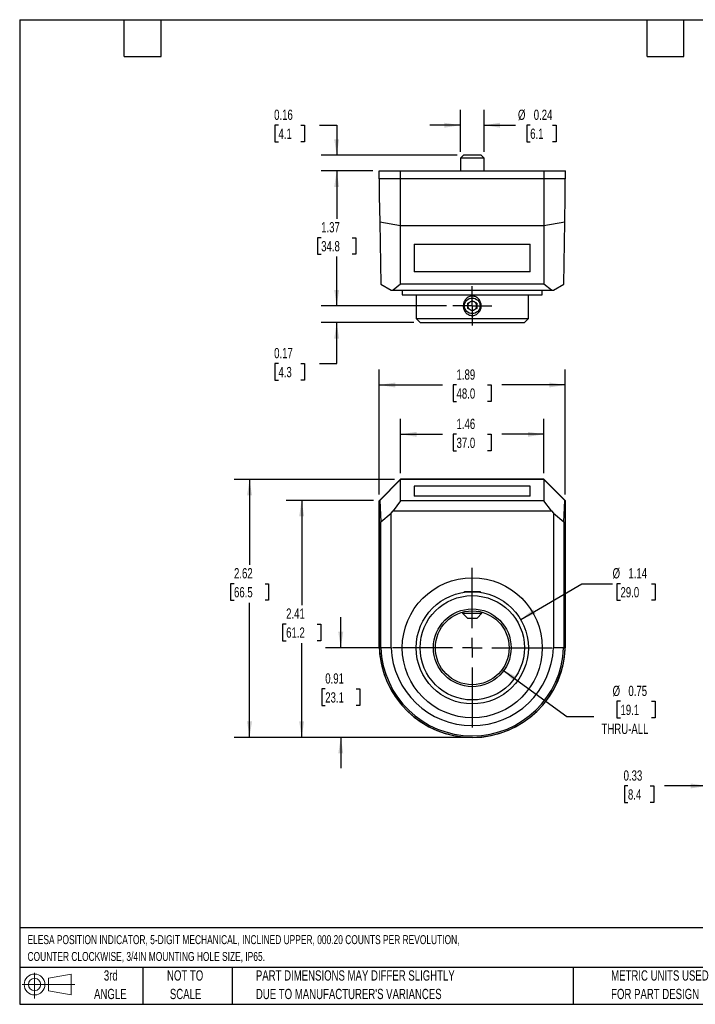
# Model space of a CAD drawing. Header units: inches. Extents: x 0.2 to 10.8, y 0.2 to 8.2.
# Tile 1 of 2: x 0.2 to 5.7, y 0.2 to 8.2. Entities that reach past the tile are written whole.
import ezdxf

# ---------------------------------------------------------------- set-up
doc = ezdxf.new("R2010")
doc.units = ezdxf.units.IN
doc.header["$MEASUREMENT"] = 0
doc.linetypes.add('CENTERX2', pattern=[0.8, 0.5, -0.1, 0.1, -0.1])
doc.layers.add('CENTER', color=40, linetype='CENTERX2')
doc.layers.add('DIMENSIONS', color=140, linetype='Continuous', lineweight=25)
doc.layers.add('TEXT', color=140, linetype='Continuous', lineweight=25)
doc.styles.add('SLDTEXTSTYLE0', font='TXT', dxfattribs={"width": 0.7})
doc.dimstyles.new('SLDDIMSTYLE0', dxfattribs={"dimtxt": 0.084961, "dimasz": 0.13, "dimexe": 0, "dimexo": 0.0625, "dimgap": 0.02124, "dimtad": 0, "dimtih": 1, "dimtoh": 1, "dimlfac": 1.25, "dimrnd": 1e-09, "dimdsep": 46, "dimtxsty": 'SLDTEXTSTYLE0', "dimsah": 1, "dimcen": 0.09, "dimadec": 0, "dimazin": 2, "dimtfac": 1, "dimtmove": 0, "dimatfit": 0, "dimfxl": 0, "dimfrac": 2, "dimtolj": 1, "dimtzin": 12, "dimarcsym": 0})
doc.dimstyles.new('SLDDIMSTYLE1', dxfattribs={"dimtxt": 0.084961, "dimasz": 0.13, "dimexe": 0, "dimexo": 0.0625, "dimgap": 0.02124, "dimtad": 0, "dimtih": 1, "dimtoh": 1, "dimlfac": 1.25, "dimrnd": 1e-09, "dimzin": 12, "dimdsep": 46, "dimtxsty": 'SLDTEXTSTYLE0', "dimsah": 1, "dimcen": 0.09, "dimadec": 0, "dimazin": 3, "dimtfac": 1, "dimtofl": 0, "dimtmove": 0, "dimatfit": 3, "dimfxl": 0, "dimfrac": 2, "dimtolj": 1, "dimtzin": 12, "dimarcsym": 0})
doc.dimstyles.new('SLDDIMSTYLE2', dxfattribs={"dimtxt": 0.084961, "dimasz": 0.13, "dimexe": 0, "dimexo": 0.0625, "dimgap": 0.02124, "dimtad": 0, "dimtih": 1, "dimtoh": 1, "dimlfac": 1.25, "dimrnd": 1e-09, "dimzin": 12, "dimdsep": 46, "dimtxsty": 'SLDTEXTSTYLE0', "dimsah": 1, "dimcen": 0, "dimadec": 0, "dimazin": 3, "dimtfac": 1, "dimtofl": 0, "dimtmove": 0, "dimatfit": 3, "dimfxl": 0, "dimfrac": 2, "dimtolj": 1, "dimtzin": 12, "dimarcsym": 0})
doc.dimstyles.new('SLDDIMSTYLE3', dxfattribs={"dimtxt": 0.084961, "dimasz": 0.13, "dimexe": 0, "dimexo": 0.0625, "dimgap": 0.02124, "dimtad": 0, "dimtih": 1, "dimtoh": 1, "dimlfac": 1.25, "dimrnd": 1e-09, "dimdsep": 46, "dimtxsty": 'SLDTEXTSTYLE0', "dimsah": 1, "dimcen": 0, "dimadec": 0, "dimazin": 2, "dimtfac": 1, "dimtofl": 0, "dimtmove": 0, "dimatfit": 3, "dimfxl": 0, "dimfrac": 2, "dimtolj": 1, "dimtzin": 12, "dimarcsym": 0})

# ---------------------------------------------------------------- blocks, each defined once
blk = doc.blocks.new('Block11')
at = {"color": 7, "linetype": 'Continuous', "lineweight": 18}
for p, q in [((0.1019, 0.2091), (0.1019, 0)), ((0.2157, 0.1641), (0.4006, 0.1981)), ((0.2157, 0.0628), (0.2157, 0.1641)), ((0.4006, 0.1981), (0.4006, 0.0288)), ((0, 0.1135), (0.4281, 0.1135)), ((0.2157, 0.0628), (0.4006, 0.0288))]:
    blk.add_line(p, q, dxfattribs=at)
for radius in [0.0846, 0.0506]:
    blk.add_circle((0.1019, 0.1135), radius, dxfattribs=at)
blk = doc.blocks.new('Block12')
at = {"color": 7, "linetype": 'Continuous'}
blk.add_blockref('Block11', (0, 0), dxfattribs=at)
blk = doc.blocks.new('_D')
at = {"layer": 'DIMENSIONS'}
for p, q in [((2.8603, 3.1466), (2.8603, 3.3966)), ((3.2303, 3.1466), (2.7353, 3.1466)), ((2.7341, 2.8129), (2.7055, 2.8129)), ((2.7055, 2.8129), (2.7055, 2.6778)), ((2.9865, 2.8129), (3.0151, 2.8129)), ((3.0151, 2.8129), (3.0151, 2.6778)), ((2.7055, 2.6778), (2.7341, 2.6778)), ((3.0151, 2.6778), (2.9865, 2.6778)), ((3.8791, 2.4186), (2.7353, 2.4186)), ((2.8603, 2.4186), (2.8603, 2.1686))]:
    blk.add_line(p, q, dxfattribs=at)
for points in [[(2.8603, 3.1466), (2.8803, 3.2766), (2.8403, 3.2766)], [(2.8603, 2.4186), (2.8403, 2.2886), (2.8803, 2.2886)]]:
    blk.add_solid(points, dxfattribs=at)
at = {"layer": 'DIMENSIONS', "char_height": 0.08333, "attachment_point": 1, "style": 'SLDTEXTSTYLE0'}
for s, insert in [('0.91', (2.7341, 2.9393)), ('23.1', (2.7341, 2.7852))]:
    blk.add_mtext(s, dxfattribs=dict(at, insert=insert))
blk = doc.blocks.new('_D_1')
at = {"layer": 'DIMENSIONS'}
for p, q in [((3.1268, 4.3447), (2.4174, 4.3447)), ((2.5424, 4.3447), (2.5424, 3.4936)), ((2.4162, 3.3396), (2.3877, 3.3396)), ((2.3877, 3.3396), (2.3877, 3.2045)), ((2.6687, 3.3396), (2.6972, 3.3396)), ((2.6972, 3.3396), (2.6972, 3.2045)), ((2.3877, 3.2045), (2.4162, 3.2045)), ((2.6972, 3.2045), (2.6687, 3.2045)), ((2.5424, 2.4186), (2.5424, 3.1855)), ((3.8791, 2.4186), (2.4174, 2.4186))]:
    blk.add_line(p, q, dxfattribs=at)
for points in [[(2.5424, 4.3447), (2.5224, 4.2147), (2.5624, 4.2147)], [(2.5424, 2.4186), (2.5624, 2.5486), (2.5224, 2.5486)]]:
    blk.add_solid(points, dxfattribs=at)
at = {"layer": 'DIMENSIONS', "char_height": 0.08333, "attachment_point": 1, "style": 'SLDTEXTSTYLE0'}
for s, insert in [('2.41', (2.4162, 3.466)), ('61.2', (2.4162, 3.3119))]:
    blk.add_mtext(s, dxfattribs=dict(at, insert=insert))
blk = doc.blocks.new('_D_2')
at = {"layer": 'DIMENSIONS'}
for p, q in [((3.2967, 4.5146), (1.9936, 4.5146)), ((2.1186, 4.5146), (2.1186, 3.8214)), ((1.9924, 3.6674), (1.9639, 3.6674)), ((1.9639, 3.6674), (1.9639, 3.5324)), ((2.2449, 3.6674), (2.2734, 3.6674)), ((2.2734, 3.6674), (2.2734, 3.5324)), ((1.9639, 3.5324), (1.9924, 3.5324)), ((2.2734, 3.5324), (2.2449, 3.5324)), ((2.1186, 2.4186), (2.1186, 3.5133)), ((3.8791, 2.4186), (1.9936, 2.4186))]:
    blk.add_line(p, q, dxfattribs=at)
for points in [[(2.1186, 4.5146), (2.0986, 4.3846), (2.1386, 4.3846)], [(2.1186, 2.4186), (2.1386, 2.5486), (2.0986, 2.5486)]]:
    blk.add_solid(points, dxfattribs=at)
at = {"layer": 'DIMENSIONS', "char_height": 0.08333, "attachment_point": 1, "style": 'SLDTEXTSTYLE0'}
for s, insert in [('2.62', (1.9924, 3.7938)), ('66.5', (1.9924, 3.6398))]:
    blk.add_mtext(s, dxfattribs=dict(at, insert=insert))
blk = doc.blocks.new('_D_3')
at = {"layer": 'DIMENSIONS'}
for p, q in [((3.3467, 4.5646), (3.3467, 5.0064)), ((4.5115, 4.5646), (4.5115, 5.0064)), ((3.3467, 4.8814), (3.6863, 4.8814)), ((3.8014, 4.8814), (3.7729, 4.8814)), ((3.7729, 4.8814), (3.7729, 4.7464)), ((4.0538, 4.8814), (4.0824, 4.8814)), ((4.0824, 4.8814), (4.0824, 4.7464)), ((4.5115, 4.8814), (4.169, 4.8814)), ((3.7729, 4.7464), (3.8014, 4.7464)), ((4.0824, 4.7464), (4.0538, 4.7464))]:
    blk.add_line(p, q, dxfattribs=at)
for points in [[(3.3467, 4.8814), (3.4767, 4.8614), (3.4767, 4.9014)], [(4.5115, 4.8814), (4.3815, 4.9014), (4.3815, 4.8614)]]:
    blk.add_solid(points, dxfattribs=at)
at = {"layer": 'DIMENSIONS', "char_height": 0.08333, "attachment_point": 1, "style": 'SLDTEXTSTYLE0'}
for s, insert in [('1.46', (3.8014, 5.0079)), ('37.0', (3.8014, 4.8538))]:
    blk.add_mtext(s, dxfattribs=dict(at, insert=insert))
blk = doc.blocks.new('_D_4')
at = {"layer": 'DIMENSIONS'}
for p, q in [((3.1731, 4.391), (3.1731, 5.4069)), ((4.6851, 4.391), (4.6851, 5.4069)), ((3.1731, 5.2819), (3.6863, 5.2819)), ((3.8014, 5.2819), (3.7729, 5.2819)), ((3.7729, 5.2819), (3.7729, 5.1469)), ((4.0538, 5.2819), (4.0824, 5.2819)), ((4.0824, 5.2819), (4.0824, 5.1469)), ((4.6851, 5.2819), (4.169, 5.2819)), ((3.7729, 5.1469), (3.8014, 5.1469)), ((4.0824, 5.1469), (4.0538, 5.1469))]:
    blk.add_line(p, q, dxfattribs=at)
for points in [[(3.1731, 5.2819), (3.3031, 5.2619), (3.3031, 5.3019)], [(4.6851, 5.2819), (4.5551, 5.3019), (4.5551, 5.2619)]]:
    blk.add_solid(points, dxfattribs=at)
at = {"layer": 'DIMENSIONS', "char_height": 0.08333, "attachment_point": 1, "style": 'SLDTEXTSTYLE0'}
for s, insert in [('1.89', (3.8014, 5.4084)), ('48.0', (3.8014, 5.2543))]:
    blk.add_mtext(s, dxfattribs=dict(at, insert=insert))
blk = doc.blocks.new('_D_5')
at = {"layer": 'DIMENSIONS'}
for p, q in [((4.3228, 3.3767), (4.8201, 3.6674)), ((4.8201, 3.6674), (5.0701, 3.6674)), ((5.1343, 3.6674), (5.1057, 3.6674)), ((5.1057, 3.6674), (5.1057, 3.5324)), ((5.3867, 3.6674), (5.4153, 3.6674)), ((5.4153, 3.6674), (5.4153, 3.5324)), ((5.1057, 3.5324), (5.1343, 3.5324)), ((5.4153, 3.5324), (5.3867, 3.5324))]:
    blk.add_line(p, q, dxfattribs=at)
blk.add_solid([(4.3228, 3.3767), (4.4452, 3.4251), (4.425, 3.4596)], dxfattribs=at)
at = {"layer": 'DIMENSIONS', "char_height": 0.08333, "attachment_point": 1, "style": 'SLDTEXTSTYLE0'}
for s, insert in [('%%c', (5.0701, 3.7938)), ('1.14', (5.1984, 3.7938)), ('29.0', (5.1343, 3.6398))]:
    blk.add_mtext(s, dxfattribs=dict(at, insert=insert))
blk = doc.blocks.new('_D_6')
at = {"layer": 'DIMENSIONS'}
for p, q in [((4.172, 2.9705), (4.6988, 2.5883)), ((5.1343, 2.7117), (5.1057, 2.7117)), ((5.1057, 2.7117), (5.1057, 2.5767)), ((5.3867, 2.7117), (5.4153, 2.7117)), ((5.4153, 2.7117), (5.4153, 2.5767)), ((4.6988, 2.5883), (4.9176, 2.5883)), ((5.1057, 2.5767), (5.1343, 2.5767)), ((5.4153, 2.5767), (5.3867, 2.5767))]:
    blk.add_line(p, q, dxfattribs=at)
blk.add_solid([(4.172, 2.9705), (4.2655, 2.878), (4.289, 2.9103)], dxfattribs=at)
at = {"layer": 'DIMENSIONS', "char_height": 0.08333, "attachment_point": 1, "style": 'SLDTEXTSTYLE0'}
for s, insert in [('%%c', (5.0701, 2.8381)), ('0.75', (5.1984, 2.8381)), ('19.1', (5.1343, 2.6841)), ('THRU-ALL', (4.9801, 2.53))]:
    blk.add_mtext(s, dxfattribs=dict(at, insert=insert))
blk = doc.blocks.new('SW_CENTERMARKSYMBOL_0')
at = {"layer": 'CENTER', "color": 0}
for p, q in [((0, 0.16), (0, 0.6488)), ((-0.16, 0), (-0.6488, 0)), ((0, 0), (-0.08, 0)), ((0, 0), (0, 0.08)), ((0, 0), (0, -0.08)), ((0, 0), (0.08, 0)), ((0.16, 0), (0.6488, 0)), ((0, -0.16), (0, -0.6488))]:
    blk.add_line(p, q, dxfattribs=at)
blk = doc.blocks.new('_D_7')
at = {"layer": 'DIMENSIONS'}
for p, q in [((5.8352, 2.6726), (5.8352, 1.8991)), ((6.0992, 2.4642), (6.0992, 1.8991)), ((5.1949, 2.0241), (5.1663, 2.0241)), ((5.1663, 2.0241), (5.1663, 1.8891)), ((5.3766, 2.0241), (5.4052, 2.0241)), ((5.4052, 2.0241), (5.4052, 1.8891)), ((5.8352, 2.0241), (5.4918, 2.0241)), ((6.0992, 2.0241), (6.3492, 2.0241)), ((5.1663, 1.8891), (5.1949, 1.8891)), ((5.4052, 1.8891), (5.3766, 1.8891))]:
    blk.add_line(p, q, dxfattribs=at)
for points in [[(5.8352, 2.0241), (5.7052, 2.0441), (5.7052, 2.0041)], [(6.0992, 2.0241), (6.2292, 2.0041), (6.2292, 2.0441)]]:
    blk.add_solid(points, dxfattribs=at)
at = {"layer": 'DIMENSIONS', "char_height": 0.08333, "attachment_point": 1, "style": 'SLDTEXTSTYLE0'}
for s, insert in [('0.33', (5.1595, 2.1506)), ('8.4', (5.1949, 1.9965))]:
    blk.add_mtext(s, dxfattribs=dict(at, insert=insert))
blk = doc.blocks.new('_D_12')
at = {"layer": 'DIMENSIONS'}
for p, q in [((3.8331, 7.1751), (3.8331, 7.5176)), ((4.0251, 7.1751), (4.0251, 7.5176)), ((3.8331, 7.3926), (3.5831, 7.3926)), ((4.0251, 7.3926), (4.2817, 7.3926)), ((4.4002, 7.3926), (4.3716, 7.3926)), ((4.3716, 7.3926), (4.3716, 7.2576)), ((4.582, 7.3926), (4.6105, 7.3926)), ((4.6105, 7.3926), (4.6105, 7.2576)), ((4.3716, 7.2576), (4.4002, 7.2576)), ((4.6105, 7.2576), (4.582, 7.2576))]:
    blk.add_line(p, q, dxfattribs=at)
for points in [[(3.8331, 7.3926), (3.7031, 7.4126), (3.7031, 7.3726)], [(4.0251, 7.3926), (4.1551, 7.3726), (4.1551, 7.4126)]]:
    blk.add_solid(points, dxfattribs=at)
at = {"layer": 'DIMENSIONS', "char_height": 0.08333, "attachment_point": 1, "style": 'SLDTEXTSTYLE0'}
for s, insert in [('%%c', (4.3007, 7.5191)), ('0.24', (4.429, 7.5191)), ('6.1', (4.4002, 7.365))]:
    blk.add_mtext(s, dxfattribs=dict(at, insert=insert))
blk = doc.blocks.new('_D_13')
at = {"layer": 'DIMENSIONS'}
for p, q in [((2.3538, 7.3926), (2.3253, 7.3926)), ((2.3253, 7.3926), (2.3253, 7.2576)), ((2.5356, 7.3926), (2.5641, 7.3926)), ((2.5641, 7.3926), (2.5641, 7.2576)), ((2.6887, 7.3926), (2.8271, 7.3926)), ((2.8271, 7.3926), (2.8271, 7.1491)), ((2.3253, 7.2576), (2.3538, 7.2576)), ((2.5641, 7.2576), (2.5356, 7.2576)), ((3.8071, 7.1491), (2.7021, 7.1491)), ((3.1223, 7.0211), (2.7021, 7.0211)), ((2.8271, 7.0211), (2.8271, 6.7711))]:
    blk.add_line(p, q, dxfattribs=at)
for points in [[(2.8271, 7.1491), (2.8471, 7.2791), (2.8071, 7.2791)], [(2.8271, 7.0211), (2.8071, 6.8911), (2.8471, 6.8911)]]:
    blk.add_solid(points, dxfattribs=at)
at = {"layer": 'DIMENSIONS', "char_height": 0.08333, "attachment_point": 1, "style": 'SLDTEXTSTYLE0'}
for s, insert in [('0.16', (2.3185, 7.5191)), ('4.1', (2.3538, 7.365))]:
    blk.add_mtext(s, dxfattribs=dict(at, insert=insert))
blk = doc.blocks.new('_D_14')
at = {"layer": 'DIMENSIONS'}
for p, q in [((3.1223, 7.0211), (2.7021, 7.0211)), ((2.8271, 7.0211), (2.8271, 6.6329)), ((2.7008, 6.4789), (2.6723, 6.4789)), ((2.6723, 6.4789), (2.6723, 6.3439)), ((2.9533, 6.4789), (2.9818, 6.4789)), ((2.9818, 6.4789), (2.9818, 6.3439)), ((2.6723, 6.3439), (2.7008, 6.3439)), ((2.8271, 5.9251), (2.8271, 6.3248)), ((2.9818, 6.3439), (2.9533, 6.3439)), ((3.7204, 5.9251), (2.7021, 5.9251))]:
    blk.add_line(p, q, dxfattribs=at)
for points in [[(2.8271, 7.0211), (2.8071, 6.8911), (2.8471, 6.8911)], [(2.8271, 5.9251), (2.8471, 6.0551), (2.8071, 6.0551)]]:
    blk.add_solid(points, dxfattribs=at)
at = {"layer": 'DIMENSIONS', "char_height": 0.08333, "attachment_point": 1, "style": 'SLDTEXTSTYLE0'}
for s, insert in [('1.37', (2.7008, 6.6053)), ('34.8', (2.7008, 6.4513))]:
    blk.add_mtext(s, dxfattribs=dict(at, insert=insert))
blk = doc.blocks.new('_D_15')
at = {"layer": 'DIMENSIONS'}
for p, q in [((2.8271, 5.9251), (2.8271, 6.1751)), ((3.7204, 5.9251), (2.7021, 5.9251)), ((3.4551, 5.7891), (2.7021, 5.7891)), ((2.8271, 5.4562), (2.8271, 5.7891)), ((2.3538, 5.4562), (2.3253, 5.4562)), ((2.3253, 5.4562), (2.3253, 5.3212)), ((2.5356, 5.4562), (2.5641, 5.4562)), ((2.5641, 5.4562), (2.5641, 5.3212)), ((2.6887, 5.4562), (2.8271, 5.4562)), ((2.3253, 5.3212), (2.3538, 5.3212)), ((2.5641, 5.3212), (2.5356, 5.3212))]:
    blk.add_line(p, q, dxfattribs=at)
for points in [[(2.8271, 5.9251), (2.8471, 6.0551), (2.8071, 6.0551)], [(2.8271, 5.7891), (2.8071, 5.6591), (2.8471, 5.6591)]]:
    blk.add_solid(points, dxfattribs=at)
at = {"layer": 'DIMENSIONS', "char_height": 0.08333, "attachment_point": 1, "style": 'SLDTEXTSTYLE0'}
for s, insert in [('0.17', (2.3185, 5.5826)), ('4.3', (2.3538, 5.4286))]:
    blk.add_mtext(s, dxfattribs=dict(at, insert=insert))
blk = doc.blocks.new('SW_CENTERMARKSYMBOL_1')
at = {"layer": 'CENTER', "color": 0}
for p, q in [((0, 0.08), (0, 0.1587)), ((0, 0), (0, 0.08)), ((-0.08, 0), (-0.1587, 0)), ((0, 0), (-0.08, 0)), ((0, 0), (0, -0.08)), ((0, 0), (0.08, 0)), ((0.08, 0), (0.1587, 0)), ((0, -0.08), (0, -0.1587))]:
    blk.add_line(p, q, dxfattribs=at)

msp = doc.modelspace()

# ---------------------------------------------------------------- linework, layer by layer
for p, q in [((3.857141, 7.14915), (3.833141, 7.12515)), ((3.833141, 7.12515), (3.833141, 7.02115)), ((4.025141, 7.12515), (3.833141, 7.12515)), ((4.001141, 7.14915), (3.857141, 7.14915)), ((4.025141, 7.12515), (4.001141, 7.14915)), ((4.025141, 7.02115), (4.025141, 7.12515)), ((3.172341, 6.95715), (3.172341, 7.02115)), ((3.172341, 7.02115), (3.346741, 7.02115)), ((3.346741, 6.95715), (3.346741, 7.02115)), ((3.346741, 7.02115), (4.511541, 7.02115)), ((4.511541, 7.02115), (4.511541, 6.95715)), ((4.511541, 7.02115), (4.685941, 7.02115)), ((4.685941, 6.95715), (4.685941, 7.02115)), ((3.346741, 6.95715), (3.172341, 6.95715)), ((3.173141, 6.95715), (3.173141, 6.81635)), ((4.511541, 6.95715), (3.346741, 6.95715)), ((3.346741, 6.575914), (3.346741, 6.95715)), ((4.685941, 6.95715), (4.511541, 6.95715)), ((4.511541, 6.95715), (4.511541, 6.575914)), ((4.685141, 6.81635), (4.685141, 6.95715)), ((3.173141, 6.81635), (3.176815, 6.605876)), ((4.681468, 6.605876), (4.685141, 6.81635)), ((3.346741, 6.575914), (3.176815, 6.605876)), ((3.176815, 6.605876), (3.185625, 6.10115)), ((4.511541, 6.575914), (3.346741, 6.575914)), ((3.346741, 6.10115), (3.346741, 6.575914)), ((4.681468, 6.605876), (4.511541, 6.575914)), ((4.511541, 6.575914), (4.511541, 6.10115)), ((4.672657, 6.10115), (4.681468, 6.605876)), ((3.457141, 6.427295), (4.401141, 6.427295)), ((3.457141, 6.427295), (3.457141, 6.201768)), ((4.401141, 6.201768), (4.401141, 6.427295)), ((4.401141, 6.201768), (3.457141, 6.201768)), ((3.185625, 6.10115), (3.268764, 6.05315)), ((3.346741, 6.10115), (3.285034, 6.05315)), ((4.511541, 6.10115), (3.346741, 6.10115)), ((4.573249, 6.05315), (4.511541, 6.10115)), ((4.589519, 6.05315), (4.672657, 6.10115)), ((3.268764, 6.05315), (3.285034, 6.05315)), ((3.285034, 6.05315), (4.573249, 6.05315)), ((3.360341, 6.05315), (3.360341, 6.01315)), ((3.360341, 6.01315), (4.497941, 6.01315)), ((3.473141, 6.01315), (3.473141, 5.82115)), ((4.385141, 5.82115), (4.385141, 6.01315)), ((4.497941, 6.01315), (4.497941, 6.05315)), ((4.573249, 6.05315), (4.589519, 6.05315)), ((3.893141, 5.945934), (3.929141, 5.966719)), ((3.893141, 5.904365), (3.893141, 5.945934)), ((3.965141, 5.945934), (3.929141, 5.966719)), ((3.965141, 5.945934), (3.965141, 5.904365)), ((3.929141, 5.88358), (3.893141, 5.904365)), ((3.965141, 5.904365), (3.929141, 5.88358)), ((3.473141, 5.82115), (3.505141, 5.78915)), ((3.473141, 5.82115), (4.385141, 5.82115)), ((3.505141, 5.78915), (4.353141, 5.78915)), ((4.353141, 5.78915), (4.385141, 5.82115)), ((3.346741, 4.515422), (3.172341, 4.341022)), ((3.346741, 4.514622), (3.176815, 4.344695)), ((4.511541, 4.515422), (3.346741, 4.515422)), ((3.346741, 4.341822), (3.346741, 4.514622)), ((4.511541, 4.514622), (3.346741, 4.514622)), ((4.685941, 4.341022), (4.511541, 4.515422)), ((4.511541, 4.514622), (4.511541, 4.341822)), ((4.681468, 4.344695), (4.511541, 4.514622)), ((4.401141, 4.460855), (3.457141, 4.460855)), ((3.457141, 4.460855), (3.457141, 4.378444)), ((4.401141, 4.378444), (4.401141, 4.460855)), ((3.172341, 4.341022), (3.172341, 3.174622)), ((3.173141, 4.341022), (3.176815, 4.344695)), ((3.173141, 3.146622), (3.173141, 4.341022)), ((3.176815, 4.344695), (3.185625, 4.170365)), ((3.346741, 4.341822), (3.285034, 4.258683)), ((4.511541, 4.341822), (3.346741, 4.341822)), ((4.401141, 4.378444), (3.457141, 4.378444)), ((4.573249, 4.258683), (4.511541, 4.341822)), ((4.672657, 4.170365), (4.681468, 4.344695)), ((4.681468, 4.344695), (4.685141, 4.341022)), ((4.685141, 4.341022), (4.685141, 3.146622)), ((4.685941, 3.174622), (4.685941, 4.341022)), ((3.185625, 4.170365), (3.268764, 4.241369)), ((3.268764, 4.241369), (3.285034, 4.258683)), ((3.268764, 3.146622), (3.268764, 4.241369)), ((3.285034, 4.258683), (4.573249, 4.258683)), ((4.573249, 4.258683), (4.589519, 4.241369)), ((4.589519, 4.241369), (4.589519, 3.146622)), ((4.589519, 4.241369), (4.672657, 4.170365)), ((3.185625, 3.146622), (3.185625, 4.170365)), ((4.672657, 4.170365), (4.672657, 3.146622)), ((3.86585, 3.602622), (3.860682, 3.597453)), ((3.992433, 3.602622), (3.86585, 3.602622)), ((3.997601, 3.597453), (3.992433, 3.602622)), ((3.850401, 3.436104), (3.850401, 3.428222)), ((3.850401, 3.428222), (3.890401, 3.388222)), ((3.850401, 3.428222), (4.007881, 3.428222)), ((3.890401, 3.388222), (3.967881, 3.388222)), ((3.967881, 3.388222), (4.007881, 3.428222)), ((4.007881, 3.428222), (4.007881, 3.436104)), ((3.173141, 3.146622), (3.185625, 3.146622)), ((3.268764, 3.146622), (3.185625, 3.146622)), ((3.268764, 3.146622), (3.269357, 3.146622)), ((4.588925, 3.146622), (4.589519, 3.146622)), ((4.672657, 3.146622), (4.589519, 3.146622)), ((4.672657, 3.146622), (4.685141, 3.146622))]:
    msp.add_line(p, q)
for centre, radius in [((3.929141, 5.92515), 0.063291), ((3.929141, 3.146622), 0.5688), ((3.929141, 3.146622), 0.456), ((3.929141, 3.146622), 0.424), ((3.929141, 3.146622), 0.316), ((3.929141, 3.146622), 0.3)]:
    msp.add_circle(centre, radius)
for centre, radius, start, end in [((3.929141, 5.92515), 0.036, 120, 180), ((3.929141, 5.92515), 0.036, 180, 240), ((3.929141, 5.92515), 0.036, 60, 120), ((3.929141, 5.92515), 0.036, 0, 60), ((3.929141, 5.92515), 0.036, 300, 0), ((3.929141, 5.92515), 0.036, 240, 300), ((3.929141, 3.174622), 0.7568, 180, 0), ((3.929141, 3.174622), 0.756, 182.1225514, 357.8774486), ((3.929141, 3.174622), 0.743516, 182.1582064, 357.8417936), ((3.929141, 3.174622), 0.660378, 182.4300683, 357.5699317)]:
    msp.add_arc(centre, radius, start, end)
msp.add_open_spline([(4.002014, 5.924116), (4.001891, 5.914098), (3.99997, 5.904125), (3.992838, 5.885673), (3.987541, 5.877015), (3.977505, 5.866084), (3.973753, 5.862721), (3.965728, 5.856891), (3.961451, 5.854401), (3.952328, 5.850328), (3.947568, 5.848792), (3.937865, 5.846795), (3.932821, 5.846327), (3.922889, 5.846517), (3.917987, 5.847156), (3.908311, 5.849518), (3.903584, 5.851244), (3.890303, 5.857743), (3.882296, 5.864036), (3.872649, 5.875214), (3.869762, 5.879286), (3.864788, 5.887915), (3.862731, 5.892402), (3.859429, 5.901706), (3.858178, 5.906572), (3.856569, 5.916395), (3.856204, 5.921326), (3.856336, 5.931227), (3.856845, 5.936244), (3.858723, 5.945996), (3.860082, 5.950749), (3.863656, 5.960003), (3.865888, 5.964516), (3.871079, 5.972936), (3.874051, 5.976888), (3.880801, 5.984241), (3.884505, 5.987556), (3.892503, 5.993375), (3.896863, 5.995912), (3.905924, 5.999958), (3.910632, 6.001487), (3.920423, 6.003508), (3.925404, 6.003968), (3.935295, 6.00379), (3.940307, 6.00314), (3.949955, 6.000786), (3.954588, 5.999102), (3.963488, 5.994761), (3.967763, 5.99208), (3.975543, 5.98603), (3.979108, 5.982637), (3.985604, 5.975129), (3.988498, 5.971041), (3.993428, 5.962511), (3.995498, 5.958031), (4.000518, 5.943937), (4.002136, 5.934134), (4.002014, 5.924116)], degree=3, knots=[0, 0, 0, 0, 0.0625, 0.0625, 0.125, 0.125, 0.15625, 0.15625, 0.1875, 0.1875, 0.21875, 0.21875, 0.25, 0.25, 0.28125, 0.28125, 0.3125, 0.3125, 0.375, 0.375, 0.40625, 0.40625, 0.4375, 0.4375, 0.46875, 0.46875, 0.5, 0.5, 0.53125, 0.53125, 0.5625, 0.5625, 0.59375, 0.59375, 0.625, 0.625, 0.65625, 0.65625, 0.6875, 0.6875, 0.71875, 0.71875, 0.75, 0.75, 0.78125, 0.78125, 0.8125, 0.8125, 0.84375, 0.84375, 0.875, 0.875, 0.90625, 0.90625, 0.9375, 0.9375, 1, 1, 1, 1])
at = {"layer": 'DIMENSIONS'}
msp.add_line((3.929141, 2.418622), (3.717045, 2.418622), dxfattribs=at)
at = {"layer": 'TEXT'}
for p, q in [((0.25, 8.25), (10.75, 8.25)), ((0.25, 8.25), (0.25, 0.25)), ((1.1, 7.95), (1.1, 8.25)), ((1.4, 7.95), (1.4, 8.25)), ((5.35, 7.95), (5.35, 8.25)), ((5.65, 7.95), (5.65, 8.25)), ((1.1, 7.95), (1.4, 7.95)), ((5.35, 7.95), (5.65, 7.95)), ((10.75, 0.871107), (0.25, 0.871107)), ((10.75, 0.55), (0.25, 0.55)), ((1.25, 0.55), (1.25, 0.25)), ((1.976836, 0.55), (1.976836, 0.25)), ((4.749861, 0.55), (4.749861, 0.25)), ((0.25, 0.25), (10.75, 0.25))]:
    msp.add_line(p, q, dxfattribs=at)

# ---------------------------------------------------------------- block references
at = {"layer": 'CENTER'}
for name, p in [('SW_CENTERMARKSYMBOL_1', (3.929141, 5.92515)), ('SW_CENTERMARKSYMBOL_0', (3.929141, 3.146622))]:
    msp.add_blockref(name, p, dxfattribs=at)
at = {"layer": 'TEXT'}
msp.add_blockref('Block12', (0.26921, 0.297396), dxfattribs=at)

# ---------------------------------------------------------------- texts
at = {"layer": 'TEXT', "style": 'SLDTEXTSTYLE0'}
for s, insert, char_height, attachment_point in [('ELESA POSITION INDICATOR, 5-DIGIT MECHANICAL, INCLINED UPPER, 000.20 COUNTS PER REVOLUTION,', (0.313612, 0.81182), 0.07291667, 1), ('COUNTER CLOCKWISE, 3/4IN MOUNTING HOLE SIZE, IP65.', (0.313612, 0.675228), 0.07291667, 1), ('3rd', (0.990648, 0.526141), 0.0833333, 2), ('NOT TO', (1.595109, 0.526141), 0.0833333, 2), ('PART DIMENSIONS MAY DIFFER SLIGHTLY', (2.170051, 0.526141), 0.08333333, 1), ('METRIC UNITS USED', (5.058204, 0.526142), 0.08333333, 1), ('ANGLE', (0.986809, 0.37566), 0.0833333, 2), ('SCALE', (1.5989, 0.37566), 0.0833333, 2), ("DUE TO MANUFACTURER'S VARIANCES", (2.170051, 0.37566), 0.08333333, 1), ('FOR PART DESIGN', (5.058204, 0.37566), 0.08333333, 1)]:
    msp.add_mtext(s, dxfattribs=dict(at, insert=insert, char_height=char_height, attachment_point=attachment_point))

# ---------------------------------------------------------------- dimensions: what is measured, and where the dimension line sits
at = {"layer": 'DIMENSIONS'}
for base, p1, p2, dimstyle, picture, middle in [((2.827066, 7.14915), (3.172341, 7.02115), (3.857141, 7.14915), 'SLDDIMSTYLE0', '_D_13', (2.827066, 7.392619)), ((2.827066, 5.92515), (3.172341, 7.02115), (3.770401, 5.92515), 'SLDDIMSTYLE1', '_D_14', (2.827066, 6.478889)), ((2.827066, 5.78915), (3.770401, 5.92515), (3.505141, 5.78915), 'SLDDIMSTYLE0', '_D_15', (2.827066, 5.456182)), ((2.118624, 4.514622), (3.929141, 2.418622), (3.346741, 4.514622), 'SLDDIMSTYLE1', '_D_2', (2.118624, 3.667395)), ((2.54242, 4.344695), (3.929141, 2.418622), (3.176815, 4.344695), 'SLDDIMSTYLE1', '_D_1', (2.54242, 3.339553)), ((2.860301, 3.146622), (3.929141, 2.418622), (3.280341, 3.146622), 'SLDDIMSTYLE0', '_D', (2.860301, 2.812855))]:
    dim = msp.add_linear_dim(base=base, p1=p1, p2=p2, angle=90, dimstyle=dimstyle, dxfattribs=at)
    dim.commit()
    dim.dimension.update_dxf_attribs({"geometry": picture, "text_midpoint": middle, "dimtype": 160})
dim = msp.add_linear_dim(base=(4.025141, 7.392619), p1=(3.833141, 7.12515), p2=(4.025141, 7.12515), angle=0, text='%%c<>', dimstyle='SLDDIMSTYLE0', dxfattribs=at)
dim.commit()
dim.dimension.update_dxf_attribs({"geometry": '_D_12', "text_midpoint": (4.491059, 7.392619), "dimtype": 160})
for base, p1, p2, dimstyle, picture, middle in [((4.685141, 5.281942), (3.173141, 4.341022), (4.685141, 4.341022), 'SLDDIMSTYLE1', '_D_4', (3.927615, 5.281942)), ((3.346741, 4.881433), (4.511541, 4.514622), (3.346741, 4.514622), 'SLDDIMSTYLE1', '_D_3', (3.927615, 4.881433)), ((5.835181, 2.024121), (6.099181, 2.514244), (5.835181, 2.722622), 'SLDDIMSTYLE0', '_D_7', (5.285747, 2.024121))]:
    dim = msp.add_linear_dim(base=base, p1=p1, p2=p2, dimstyle=dimstyle, dxfattribs=at)
    dim.commit()
    dim.dimension.update_dxf_attribs({"geometry": picture, "text_midpoint": middle, "dimtype": 160})
dim = msp.add_diameter_dim_2p(p1=(3.535457, 2.916516), p2=(4.322826, 3.376727), dimstyle='SLDDIMSTYLE2', dxfattribs=at)
dim.commit()
dim.dimension.update_dxf_attribs({"geometry": '_D_5', "text_midpoint": (5.260499, 3.667395), "dimtype": 163})
dim = msp.add_diameter_dim_2p(p1=(3.6863, 3.322769), p2=(4.171983, 2.970474), text='<>\\PTHRU-ALL', dimstyle='SLDDIMSTYLE3', dxfattribs=at)
dim.commit()
dim.dimension.update_dxf_attribs({"geometry": '_D_6', "text_midpoint": (5.260499, 2.632212), "dimtype": 163})

doc.saveas('drawing.dxf')
